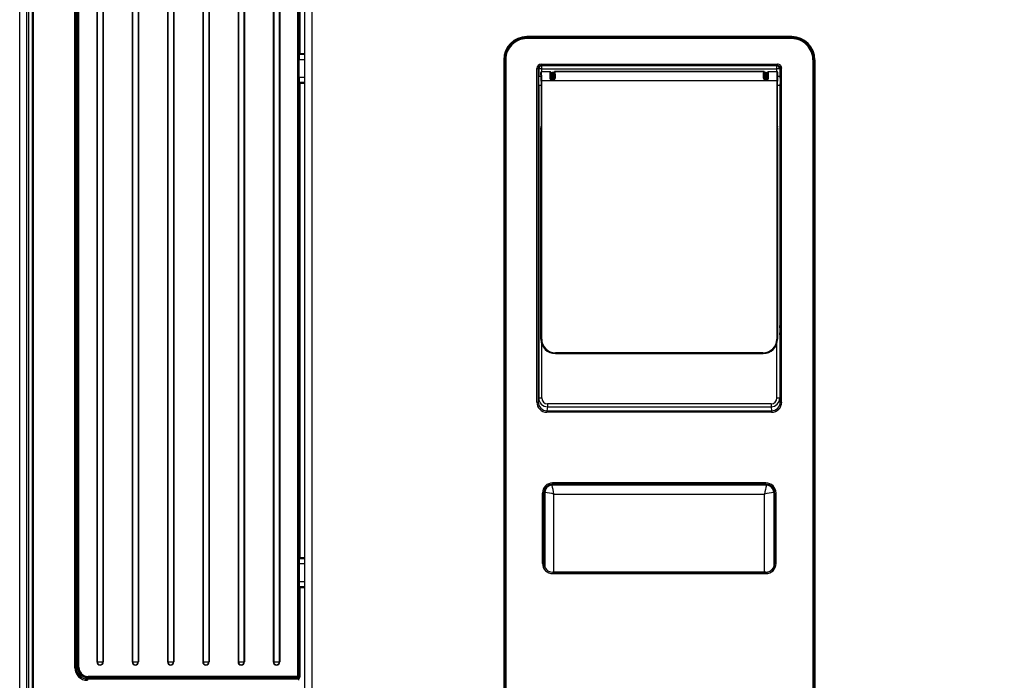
# Model space of a CAD drawing. Header units: millimetres. Extents: x 0 to 592, y 0 to 418.
# Tile 4 of 44: x 87 to 156, y 116 to 162. Entities that reach past the tile are written whole.
import ezdxf
from ezdxf.enums import TextEntityAlignment as Align

# ---------------------------------------------------------------- set-up
doc = ezdxf.new("R2010")
doc.units = ezdxf.units.MM
doc.layers.add('140.967_BW4NEO_C', color=7, linetype='Continuous')
doc.layers.add('Standard', color=7, linetype='Continuous')
doc.styles.add('SEACAD_Arial', font='arial.ttf')
doc.dimstyles.new('ISO', dxfattribs={"dimtxt": 3, "dimasz": 3, "dimexe": 1.5, "dimexo": 0, "dimgap": 0.75, "dimtad": 1, "dimdec": 0, "dimlfac": 5, "dimtxsty": 'SEACAD_Arial', "dimblk1": '_SE_FILLED', "dimblk2": '_SE_FILLED', "dimsah": 1, "dimcen": 1.5, "dimazin": 0, "dimtfac": 0.7, "dimtdec": 3, "dimtmove": 0, "dimatfit": 3, "dimfxl": 1, "dimarcsym": 0})

# ---------------------------------------------------------------- blocks, each defined once
blk = doc.blocks.new('SE2')
at = {"layer": '140.967_BW4NEO_C', "color": 7, "linetype": 'Continuous'}
for p, q in [((87.399, 108.762), (87.399, 201.762)), ((87.899, 108.747), (87.899, 201.747)), ((87.999, 201.763), (87.999, 108.842)), ((107.199, 108.762), (107.199, 202.062)), ((107.699, 108.747), (107.699, 202.047)), ((88.271, 201.49), (88.271, 109.114)), ((88.351, 109.116), (88.351, 201.493)), ((106.693, 199.055), (106.693, 116.423)), ((106.753, 116.425), (106.753, 199.056)), ((91.236, 117.016), (91.236, 198.461)), ((91.316, 117.018), (91.316, 198.463)), ((91.445, 198.417), (91.445, 117.064)), ((91.505, 117.062), (91.505, 198.416)), ((92.756, 198.128), (92.756, 117.427)), ((92.787, 198.127), (92.787, 117.427)), ((93.17, 198.127), (93.17, 117.427)), ((93.201, 198.128), (93.201, 117.427)), ((95.206, 198.128), (95.206, 117.427)), ((95.237, 198.127), (95.237, 117.427)), ((95.62, 198.127), (95.62, 117.427)), ((95.651, 198.128), (95.651, 117.427)), ((97.656, 198.128), (97.656, 117.427)), ((97.687, 198.127), (97.687, 117.427)), ((98.07, 198.127), (98.07, 117.427)), ((98.101, 198.128), (98.101, 117.427)), ((100.106, 198.128), (100.106, 117.427)), ((100.137, 198.127), (100.137, 117.427)), ((100.52, 198.127), (100.52, 117.427)), ((100.551, 198.128), (100.551, 117.427)), ((102.556, 198.128), (102.556, 117.427)), ((102.587, 198.127), (102.587, 117.427)), ((102.97, 198.127), (102.97, 117.427)), ((103.001, 198.128), (103.001, 117.427)), ((105.006, 198.128), (105.006, 117.427)), ((105.037, 198.127), (105.037, 117.427)), ((105.42, 198.127), (105.42, 117.427)), ((105.451, 198.128), (105.451, 117.427)), ((106.796, 192.596), (106.796, 159.645)), ((106.856, 192.576), (106.856, 159.669)), ((91.331, 158.042), (91.331, 175.783)), ((91.342, 175.745), (91.342, 158.079)), ((91.402, 175.752), (91.402, 158.072)), ((140.999, 160.83), (122.598, 160.83)), ((122.598, 160.83), (122.598, 160.791)), ((122.598, 160.791), (140.999, 160.791)), ((122.598, 160.791), (122.602, 160.788)), ((122.598, 160.731), (140.999, 160.731)), ((122.598, 160.731), (122.598, 160.69)), ((140.999, 160.69), (122.598, 160.69)), ((122.602, 160.788), (140.996, 160.788)), ((140.999, 160.791), (140.996, 160.788)), ((140.999, 160.83), (140.999, 160.791)), ((140.999, 160.731), (140.999, 160.69)), ((106.796, 159.645), (106.792, 159.601)), ((106.816, 159.628), (106.812, 159.584)), ((107.199, 159.584), (106.812, 159.584)), ((106.856, 159.651), (106.856, 159.669)), ((106.856, 159.669), (107.199, 159.669)), ((106.856, 159.651), (107.199, 159.651)), ((106.781, 157.993), (106.781, 159.231)), ((107.199, 159.231), (106.801, 159.231)), ((106.801, 157.993), (106.801, 159.231)), ((120.999, 159.23), (120.999, 108.647)), ((121.039, 159.231), (121.043, 159.228)), ((121.039, 108.648), (121.039, 159.231)), ((121.043, 159.228), (121.043, 109.05)), ((121.099, 108.648), (121.099, 159.231)), ((121.139, 159.23), (121.139, 108.647)), ((123.301, 135.468), (123.301, 158.627)), ((123.436, 158.596), (123.401, 158.63)), ((123.401, 158.63), (123.401, 135.471)), ((123.436, 158.596), (123.436, 158.061)), ((123.601, 158.927), (139.997, 158.927)), ((123.601, 158.83), (123.601, 158.927)), ((139.997, 158.83), (123.601, 158.83)), ((123.636, 158.795), (123.601, 158.83)), ((139.962, 158.795), (123.636, 158.795)), ((123.636, 158.602), (123.636, 158.795)), ((123.636, 158.602), (139.962, 158.602)), ((123.636, 158.4), (123.636, 158.602)), ((139.962, 158.795), (139.997, 158.83)), ((139.962, 158.602), (139.962, 158.795)), ((139.962, 158.4), (139.962, 158.602)), ((139.997, 158.83), (139.997, 158.927)), ((140.162, 158.596), (140.196, 158.63)), ((140.162, 158.596), (140.162, 158.061)), ((140.196, 158.63), (140.196, 135.471)), ((140.296, 135.468), (140.296, 158.627)), ((142.458, 159.23), (142.458, 108.647)), ((142.498, 108.648), (142.498, 159.231)), ((142.558, 159.231), (142.555, 159.228)), ((142.555, 159.228), (142.555, 109.05)), ((142.558, 108.648), (142.558, 159.231)), ((142.598, 159.23), (142.598, 108.647)), ((91.342, 158.079), (91.331, 158.079)), ((91.331, 158.042), (91.331, 155.883)), ((91.337, 158.012), (91.337, 158.079)), ((91.412, 158.047), (91.402, 158.072)), ((91.405, 157.962), (91.405, 158.063)), ((91.41, 157.962), (91.416, 157.962)), ((91.416, 155.955), (91.416, 157.965)), ((107.199, 157.993), (106.801, 157.993)), ((123.59, 158.061), (123.42, 158.061)), ((123.583, 158.36), (123.583, 158.333)), ((123.583, 158.36), (123.588, 158.351)), ((123.623, 158.4), (124.218, 158.401)), ((123.628, 158.391), (123.623, 158.4)), ((124.211, 158.391), (123.628, 158.391)), ((124.218, 158.401), (124.211, 158.391)), ((124.247, 157.964), (124.256, 157.974)), ((124.268, 158.351), (124.261, 158.341)), ((124.268, 158.323), (124.268, 158.351)), ((124.349, 158.191), (124.349, 158.177)), ((124.349, 158.191), (124.349, 158.191)), ((124.524, 158.061), (124.456, 158.061)), ((124.469, 158.171), (124.469, 158.191)), ((124.469, 158.191), (124.469, 158.191)), ((124.469, 158.086), (124.469, 158.171)), ((124.519, 158.402), (124.519, 158.401)), ((124.519, 158.402), (124.519, 158.402)), ((139.079, 158.402), (124.519, 158.402)), ((139.079, 158.402), (124.519, 158.402)), ((124.519, 158.401), (124.519, 158.166)), ((124.519, 158.056), (124.519, 158.166)), ((124.519, 157.929), (124.519, 157.934)), ((124.527, 157.978), (124.54, 157.964)), ((139.031, 158.391), (124.577, 158.391)), ((139.142, 158.061), (139.073, 158.061)), ((139.079, 158.402), (139.079, 158.402)), ((139.079, 158.401), (139.079, 158.402)), ((139.079, 158.166), (139.079, 158.401)), ((139.079, 158.166), (139.079, 158.057)), ((139.129, 158.191), (139.129, 158.171)), ((139.129, 158.191), (139.129, 158.191)), ((139.129, 158.171), (139.129, 158.085)), ((139.249, 158.176), (139.249, 158.191)), ((139.249, 158.191), (139.249, 158.191)), ((139.329, 158.361), (139.329, 158.323)), ((139.337, 158.351), (139.329, 158.361)), ((139.341, 157.974), (139.351, 157.964)), ((139.369, 158.401), (139.974, 158.4)), ((139.377, 158.391), (139.369, 158.401)), ((139.969, 158.391), (139.377, 158.391)), ((139.969, 158.391), (139.974, 158.4)), ((140.177, 158.061), (140.007, 158.061)), ((140.014, 158.36), (140.009, 158.351)), ((140.014, 158.333), (140.014, 158.36)), ((106.792, 157.636), (106.796, 157.596)), ((106.796, 157.596), (106.796, 124.645)), ((107.199, 157.653), (106.812, 157.653)), ((106.812, 157.653), (106.816, 157.614)), ((106.856, 157.576), (106.856, 157.593)), ((107.199, 157.593), (106.856, 157.593)), ((107.199, 157.576), (106.856, 157.576)), ((106.856, 157.576), (106.856, 124.669)), ((123.419, 157.461), (123.592, 157.461)), ((123.436, 157.461), (123.436, 135.742)), ((123.592, 157.745), (123.592, 154.61)), ((123.598, 157.774), (123.598, 139.841)), ((123.638, 139.84), (123.638, 157.773)), ((139.959, 157.773), (123.638, 157.773)), ((124.355, 157.873), (124.346, 157.864)), ((124.346, 157.864), (124.441, 157.864)), ((124.346, 157.816), (124.346, 157.864)), ((124.441, 157.816), (124.346, 157.816)), ((124.432, 157.873), (124.355, 157.873)), ((124.441, 157.864), (124.432, 157.873)), ((124.441, 157.816), (124.441, 157.864)), ((139.156, 157.863), (139.252, 157.863)), ((139.252, 157.826), (139.156, 157.826)), ((139.166, 157.873), (139.242, 157.873)), ((139.252, 157.863), (139.242, 157.873)), ((139.252, 157.863), (139.252, 157.826)), ((139.959, 157.773), (139.959, 139.84)), ((139.999, 139.841), (139.999, 157.774)), ((140.005, 154.61), (140.005, 157.745)), ((140.005, 157.461), (140.178, 157.461)), ((140.162, 157.461), (140.162, 135.742)), ((91.331, 138.142), (91.331, 155.883)), ((91.386, 155.848), (91.387, 155.959)), ((91.402, 155.852), (91.413, 155.878)), ((91.402, 155.852), (91.402, 138.172)), ((91.416, 155.962), (91.411, 155.962)), ((91.331, 155.845), (91.342, 155.845)), ((91.342, 155.845), (91.342, 138.179)), ((123.588, 139.832), (123.588, 154.501)), ((123.591, 154.562), (123.589, 154.559)), ((140.008, 154.559), (140.006, 154.562)), ((140.009, 154.501), (140.009, 139.832)), ((123.598, 139.841), (123.588, 139.832)), ((123.636, 135.748), (123.636, 139.528)), ((139.962, 135.748), (139.962, 139.528)), ((139.999, 139.841), (140.009, 139.832)), ((124.597, 138.842), (124.588, 138.832)), ((139.01, 138.832), (124.588, 138.832)), ((124.597, 138.842), (124.597, 138.88)), ((139, 138.88), (124.597, 138.88)), ((124.597, 138.842), (139, 138.842)), ((139, 138.842), (139, 138.88)), ((139, 138.842), (139.01, 138.832)), ((91.342, 138.179), (91.331, 138.179)), ((91.331, 138.142), (91.331, 135.983)), ((91.412, 138.147), (91.402, 138.172)), ((91.41, 138.062), (91.416, 138.062)), ((91.416, 136.055), (91.416, 138.065)), ((91.416, 136.062), (91.411, 136.062)), ((91.331, 118.242), (91.331, 135.983)), ((91.331, 135.945), (91.342, 135.945)), ((91.342, 135.945), (91.342, 118.279)), ((91.402, 135.952), (91.413, 135.978)), ((91.402, 135.952), (91.402, 118.272)), ((123.436, 135.742), (123.401, 135.471)), ((139.564, 135.344), (124.034, 135.344)), ((124.034, 135.344), (124.034, 135.142)), ((139.564, 135.344), (139.564, 135.142)), ((140.162, 135.742), (140.196, 135.471)), ((124.034, 135.142), (123.998, 134.861)), ((123.998, 134.861), (139.599, 134.861)), ((123.998, 134.861), (123.998, 134.76)), ((139.599, 134.76), (123.998, 134.76)), ((124.034, 135.142), (139.564, 135.142)), ((139.564, 135.142), (139.599, 134.861)), ((139.599, 134.861), (139.599, 134.76)), ((124.362, 129.749), (124.362, 129.751)), ((139.235, 129.699), (124.362, 129.699)), ((124.362, 129.699), (124.362, 129.699)), ((139.203, 129.854), (124.395, 129.854)), ((124.395, 129.758), (124.395, 129.854)), ((124.395, 129.758), (124.395, 129.756)), ((139.203, 129.758), (124.395, 129.758)), ((139.203, 129.756), (124.395, 129.756)), ((124.395, 129.756), (139.203, 129.756)), ((124.395, 129.756), (124.395, 129.756)), ((139.203, 129.758), (139.203, 129.854)), ((139.203, 129.758), (139.203, 129.756)), ((139.203, 129.756), (139.203, 129.756)), ((139.203, 129.756), (139.203, 129.756)), ((139.235, 129.749), (139.235, 129.751)), ((139.235, 129.699), (139.235, 129.699)), ((123.693, 124.26), (123.693, 129.153)), ((123.793, 129.156), (123.795, 129.156)), ((123.793, 124.263), (123.793, 129.156)), ((123.795, 124.262), (123.795, 129.156)), ((123.851, 129.189), (123.851, 129.188)), ((123.851, 129.188), (123.851, 124.013)), ((124.49, 129.08), (139.107, 129.08)), ((124.49, 123.662), (124.49, 129.08)), ((139.107, 123.662), (139.107, 129.08)), ((139.746, 129.189), (139.747, 129.188)), ((139.747, 129.188), (139.747, 124.013)), ((139.803, 129.156), (139.803, 124.262)), ((139.805, 129.156), (139.803, 129.156)), ((139.803, 124.262), (139.803, 129.156)), ((139.803, 129.156), (139.803, 129.156)), ((139.803, 129.156), (139.803, 129.156)), ((139.805, 124.263), (139.805, 129.156)), ((139.905, 124.26), (139.905, 129.153)), ((106.796, 124.645), (106.792, 124.601)), ((106.816, 124.628), (106.812, 124.584)), ((107.199, 124.584), (106.812, 124.584)), ((106.856, 124.669), (106.856, 124.651)), ((106.856, 124.669), (107.199, 124.669)), ((106.856, 124.651), (107.199, 124.651)), ((106.781, 124.231), (106.781, 122.993)), ((107.199, 124.231), (106.801, 124.231)), ((106.801, 124.231), (106.801, 122.993)), ((123.793, 124.263), (123.795, 124.263)), ((139.805, 124.263), (139.803, 124.263)), ((124.401, 123.661), (124.401, 123.662)), ((139.196, 123.662), (124.401, 123.662)), ((124.401, 123.661), (139.196, 123.661)), ((124.401, 123.661), (124.401, 123.558)), ((124.401, 123.558), (139.196, 123.558)), ((139.196, 123.661), (139.196, 123.662)), ((139.196, 123.661), (139.196, 123.558)), ((106.796, 122.596), (106.792, 122.636)), ((106.796, 122.596), (106.796, 116.382)), ((107.199, 122.993), (106.801, 122.993)), ((107.199, 122.653), (106.812, 122.653)), ((106.816, 122.614), (106.812, 122.653)), ((106.84, 122.577), (106.84, 122.595)), ((107.199, 122.593), (106.856, 122.593)), ((106.856, 122.576), (106.856, 122.593)), ((106.856, 122.576), (106.856, 116.384)), ((107.199, 122.576), (106.856, 122.576)), ((91.342, 118.279), (91.331, 118.279)), ((91.352, 118.188), (91.353, 118.279)), ((91.412, 118.247), (91.402, 118.272)), ((91.331, 118.242), (91.331, 117.018)), ((91.41, 118.162), (91.416, 118.162)), ((91.416, 117.036), (91.416, 118.165)), ((91.331, 117.018), (91.316, 117.018)), ((91.445, 117.064), (91.416, 117.036)), ((92.097, 116.251), (92.399, 116.251)), ((92.097, 116.237), (92.097, 116.251)), ((92.097, 116.237), (92.097, 116.154)), ((106.759, 116.237), (92.097, 116.237)), ((92.143, 116.365), (92.114, 116.337)), ((92.404, 116.337), (92.114, 116.337)), ((106.693, 116.423), (92.143, 116.423)), ((92.143, 116.365), (92.143, 116.423)), ((92.143, 116.365), (106.693, 116.365)), ((92.399, 116.337), (92.399, 116.251)), ((92.403, 116.25), (92.399, 116.251)), ((106.399, 116.25), (92.403, 116.25)), ((92.509, 116.322), (92.483, 116.333)), ((92.497, 116.269), (92.516, 116.269)), ((106.736, 116.322), (92.509, 116.322)), ((106.736, 116.264), (92.516, 116.264)), ((92.516, 116.25), (92.516, 116.264)), ((106.406, 116.257), (106.399, 116.25)), ((106.759, 116.257), (106.406, 116.257)), ((106.693, 116.423), (106.693, 116.365)), ((106.693, 116.365), (106.736, 116.322)), ((106.736, 116.322), (106.736, 116.264)), ((106.753, 116.425), (106.796, 116.382)), ((106.759, 116.237), (106.759, 116.257)), ((106.759, 116.237), (106.759, 116.154))]:
    blk.add_line(p, q, dxfattribs=at)
for centre, radius, start, end in [((122.598, 159.232), 1.559, 90.00523, 180.02789), ((122.599, 159.232), 1.499, 90.00883, 180.02099), ((122.599, 159.231), 1.459, 90.00589, 180.02561), ((140.999, 159.232), 1.559, 359.97211, 89.99477), ((140.999, 159.232), 1.499, 359.97622, 89.99397), ((140.999, 159.231), 1.459, 359.97525, 89.99325), ((111.411, 159.264), 4.611, 176.01888, 180.40311), ((123.601, 158.63), 0.2, 89.98498, 180.10952), ((139.997, 158.627), 0.3, 359.95849, 89.99426), ((139.997, 158.63), 0.2, 359.89814, 90.00735), ((110.912, 157.956), 4.111, 179.48437, 184.22607), ((114.591, 157.91), 9.008, 359.13367, 2.8072), ((112.774, 157.911), 10.865, 359.27421, 2.53729), ((128.292, 158.051), 4.096, 175.23634, 180.99493), ((124.354, 157.972), 0.157, 177.14392, 267.25748), ((124.211, 158.341), 0.05, 0.01415, 89.94735), ((124.346, 157.963), 0.099, 179.00592, 270.09793), ((124.355, 157.972), 0.0991, 178.97402, 269.99404), ((124.291, 158.17), 0.0616, 91.24394, 114.36885), ((124.409, 158.181), 0.171, 48.72106, 135.11135), ((124.409, 158.183), 0.111, 0, 160.4919), ((124.28, 158.161), 0.0728, 20.64307, 55.30529), ((124.409, 158.191), 0.06, 0, 180), ((124.406, 158.174), 0.0568, 171.53233, 183.14609), ((124.434, 157.972), 0.156, 272.52017, 3.02477), ((124.441, 157.963), 0.099, 269.82982, 1.01229), ((124.436, 157.963), 0.0892, 291.87153, 337.40221), ((124.409, 158.183), 0.111, 331.3961, 0), ((122.313, 157.98), 2.214, 359.95587, 4.82355), ((124.398, 157.978), 0.128, 339.8541, 359.94164), ((124.577, 158.341), 0.05, 90.05265, 179.98585), ((120.532, 158.053), 4.059, 358.97805, 4.79036), ((143.092, 158.049), 4.076, 175.17446, 181.01365), ((139.162, 157.97), 0.145, 177.58028, 267.71271), ((139.031, 158.351), 0.04, 0.01415, 89.94735), ((139.156, 157.963), 0.0991, 179.06975, 270.02486), ((141.285, 157.98), 2.214, 175.1765, 180.04397), ((139.189, 158.181), 0.171, 20.30275, 131.24642), ((139.189, 158.183), 0.111, 19.51069, 208.19285), ((139.161, 157.963), 0.0892, 202.58927, 248.13224), ((139.189, 158.191), 0.06, 0, 180), ((139.19, 158.175), 0.0585, 330.60325, 8.30737), ((139.205, 158.17), 0.0435, 327.07085, 0.88271), ((139.242, 157.972), 0.0991, 270.0058, 1.02614), ((141.593, 157.782), 2.375, 170.45444, 170.62727), ((139.304, 158.176), 0.053, 122.09084, 180.28047), ((139.246, 157.97), 0.144, 272.04251, 2.54391), ((139.252, 157.963), 0.0991, 269.91778, 0.9462), ((139.307, 158.182), 0.0494, 88.59478, 117.55916), ((139.377, 158.351), 0.04, 90.05265, 179.98585), ((135.36, 158.05), 4.032, 358.95461, 4.8576), ((150.855, 157.91), 10.897, 177.46753, 180.72097), ((149.006, 157.91), 9.008, 177.1928, 180.86633), ((124.432, 157.972), 0.0987, 269.951, 292.57862), ((139.166, 157.972), 0.0987, 247.42137, 270.04895), ((140.129, 157.838), 0.973, 178.52114, 180.74365), ((124.598, 139.841), 0.999, 179.98011, 269.99091), ((124.598, 139.84), 0.959, 179.97439, 269.99411), ((139, 139.841), 0.999, 270.00904, 0.01994), ((139, 139.84), 0.959, 270.00589, 0.02561), ((124.003, 135.463), 0.602, 179.30885, 269.53631), ((124.036, 135.742), 0.6, 179.99379, 269.83314), ((139.562, 135.742), 0.6, 270.16524, 0.00783), ((139.594, 135.463), 0.602, 270.4675, 0.68733), ((139.595, 135.462), 0.702, 270.36368, 0.46537), ((124.395, 129.153), 0.702, 89.98121, 179.97839), ((124.395, 129.156), 0.602, 89.9819, 179.97883), ((124.395, 129.156), 0.6, 89.97442, 179.97288), ((124.395, 129.156), 0.6, 89.97776, 179.97854), ((124.363, 129.187), 0.512, 90.10634, 179.80308), ((124.362, 129.187), 0.512, 90.00609, 157.86217), ((57.374, 115.545), 68.467, 11.40106, 11.9305), ((253.114, 105.864), 116.347, 168.17844, 168.49), ((139.203, 129.153), 0.702, 0.02161, 90.01879), ((139.203, 129.156), 0.602, 0.01735, 90.02192), ((139.203, 129.156), 0.6, 22.11381, 90.02138), ((139.203, 129.156), 0.6, 0.02235, 90.02036), ((139.234, 129.187), 0.512, 0.20992, 89.87356), ((139.235, 129.187), 0.512, 22.14746, 89.9759), ((123.275, 123.898), 5.323, 76.79758, 83.78016), ((140.286, 124.114), 5.104, 96.0711, 103.35267), ((111.411, 124.264), 4.611, 176.01888, 180.40311), ((124.397, 124.261), 0.704, 180.12293, 270.39369), ((124.397, 124.265), 0.604, 180.16867, 270.44112), ((124.398, 124.258), 0.604, 179.63112, 202.17849), ((124.396, 124.264), 0.602, 180.14183, 270.461), ((139.201, 124.264), 0.604, 269.54153, 359.84868), ((139.201, 124.264), 0.602, 269.53602, 359.86115), ((139.201, 124.261), 0.704, 269.60631, 359.87707), ((139.199, 124.258), 0.604, 344.60946, 0.36464), ((110.912, 122.956), 4.111, 179.48437, 184.22607), ((91.256, 117.697), 0.681, 268.38588, 275.11894), ((92.097, 117.014), 0.86, 179.92311, 270.00211), ((92.097, 117.017), 0.78, 179.91542, 270.00568), ((92.098, 117.018), 0.767, 179.99077, 269.92232), ((92.143, 117.063), 0.698, 179.93359, 269.98805), ((92.143, 117.061), 0.638, 179.89684, 270.00859), ((92.497, 116.209), 0.06, 90, 136.5168), ((106.734, 116.383), 0.0614, 271.56309, 358.72061)]:
    blk.add_arc(centre, radius, start, end, dxfattribs=at)
for centre, major_axis, ratio, start_param, end_param in [((122.6, 159.229), (0.767, -1.406), 0.998985, 2.642551, 4.212493), ((122.603, 159.227), (0.748, -1.371), 0.998985, 2.642551, 4.212493), ((140.994, 159.227), (-0.748, -1.371), 0.998985, 2.070692, 3.640634), ((140.998, 159.229), (-0.767, -1.406), 0.998985, 2.070692, 3.640634), ((106.803, 159.244), (0.001, 0.42), 0.052408, 0.555168, 1.602366), ((106.812, 159.601), (-0.0199, 0.0017), 0.848983, 0.099205, 1.643817), ((106.816, 159.645), (-0.0199, 0.0017), 0.848983, 0.099205, 1.643817), ((106.801, 159.231), (-0.02, 0), 0.031478, 4.712389, 6.230799), ((120.999, 159.231), (0.04, 0), 0.031478, 4.712389, 6.265723), ((121.139, 159.231), (0.04, 0), 0.031478, 3.124131, 4.712389), ((123.601, 158.626), (0.153, -0.258), 0.998282, 2.60698, 4.176267), ((123.301, 158.63), (0.1, 0), 0.031478, 4.712389, 6.256992), ((123.636, 158.595), (-0.141, -0.141), 0.999316, 3.927745, 5.497032), ((123.636, 158.595), (-0.2, 0), 0.031478, 4.712389, 6.256992), ((139.962, 158.595), (0.141, -0.141), 0.999316, 0.786153, 2.35544), ((139.962, 158.595), (0.2, 0), 0.031478, 0.026193, 1.570796), ((140.296, 158.63), (-0.1, 0), 0.031478, 0.026193, 1.570796), ((142.458, 159.231), (-0.04, 0), 0.031478, 1.570796, 3.159055), ((142.598, 159.231), (0.04, 0), 0.031478, 3.159055, 4.712389), ((91.412, 158.043), (0.0515, 0.0632), 0.98112, 2.263383, 3.815517), ((91.342, 158.072), (0.06, 0), 0.122372, 0.052386, 1.570796), ((91.412, 157.968), (0.0001, -0.08), 0.052408, 1.539227, 3.019333), ((106.801, 157.992), (-0.02, 0), 0.031478, 4.712389, 6.230799), ((106.803, 158.006), (-0.001, -0.42), 0.052408, 4.743959, 5.791156), ((123.623, 158.36), (-0.035, -0.0194), 0.999352, 4.206356, 5.777152), ((123.584, 158.331), (0, 0.0499), 0.01745, 1.539818, 2.996617), ((123.583, 157.761), (0, -0.526), 0.017455, 1.539304, 2.994487), ((123.628, 158.352), (-0.035, -0.0194), 0.999352, 4.206146, 5.776942), ((124.218, 158.351), (-0.049, -0.01), 0.998593, 2.941142, 4.511938), ((124.261, 157.791), (0, 0.55), 0.026177, 0.031507, 1.251027), ((124.268, 157.761), (0, 0.514), 0.026186, 0.127561, 1.144845), ((124.267, 158.321), (0, -0.0499), 0.0262, 0.127552, 1.603099), ((124.409, 158.191), (0.06, 0), 0.999682, 0, 3.141593), ((124.409, 158.171), (0.06, 0), 0.999682, 1.570796, 3.141593), ((124.409, 158.171), (0.06, 0), 0.999682, 0, 1.570796), ((124.527, 157.791), (0, 0.55), 0.026177, 5.03206, 6.251692), ((124.59, 157.964), (0.05, 0.0005), 0.313946, 1.567819, 3.114018), ((139.017, 157.964), (0.04, -0.0004), 0.307842, 0.027516, 1.573658), ((139.071, 157.791), (0, 0.56), 0.026177, 0.031505, 1.257537), ((139.189, 158.191), (-0.06, 0), 0.999682, 3.141593, 6.283185), ((139.189, 158.171), (-0.06, 0), 0.999682, 4.712389, 6.283185), ((139.189, 158.171), (-0.06, 0), 0.999682, 3.141593, 4.712389), ((139.369, 158.361), (0.0392, -0.008), 0.998593, 1.771247, 3.342043), ((139.331, 158.321), (0, 0.05), 0.0262, 1.540144, 3.01489), ((139.329, 157.761), (0, 0.514), 0.026186, -1.144845, -0.12756), ((139.337, 157.791), (0, 0.56), 0.026177, 5.025726, 6.251686), ((139.969, 158.352), (0.035, -0.0194), 0.999352, 0.506243, 2.07704), ((139.974, 158.36), (-0.035, 0.0194), 0.999352, 3.647626, 5.218422), ((140.015, 157.761), (0, 0.526), 0.017455, 0.147106, 1.602289), ((140.013, 158.331), (0, -0.05), 0.01745, 0.146691, 1.602582), ((106.812, 157.636), (-0.0199, -0.0019), 0.880428, 4.627976, 6.172589), ((106.816, 157.596), (-0.0199, -0.0019), 0.880428, 4.627976, 6.172589), ((123.638, 157.774), (-0.04, 0), 0.031478, 0.017462, 1.570796), ((139.959, 157.774), (0.04, 0), 0.031478, 4.712389, 6.265723), ((91.412, 155.882), (0.066, -0.0468), 0.988368, 2.193309, 3.753063), ((91.342, 155.853), (0.06, 0), 0.123322, 4.712389, 6.230799), ((91.412, 155.958), (0.0001, -0.08), 0.052408, 0.122086, 1.539227), ((123.589, 154.499), (0, 0.06), 0.017453, 0.017748, 1.539613), ((123.591, 154.612), (0, -0.05), 0.01745, 0.017745, 1.539313), ((140.006, 154.612), (0, -0.05), 0.01745, 4.743872, 6.26544), ((140.008, 154.499), (0, 0.06), 0.017453, 4.743572, 6.265437), ((124.588, 139.833), (0.479, 0.879), 0.998985, 2.070692, 3.640634), ((123.638, 139.841), (-0.04, 0), 0.031478, 0.017462, 1.570796), ((139.009, 139.833), (-0.479, 0.879), 0.998985, 2.642551, 4.212493), ((139.959, 139.841), (0.04, 0), 0.031478, 4.712389, 6.265723), ((91.412, 138.143), (0.0515, 0.0632), 0.98112, 2.263383, 3.815517), ((91.342, 138.172), (0.06, 0), 0.122372, 0.052386, 1.570796), ((91.412, 138.068), (0.0001, -0.08), 0.052408, 1.539227, 3.019333), ((91.412, 135.982), (0.066, -0.0468), 0.988368, 2.193309, 3.753063), ((91.412, 136.058), (0.0001, -0.08), 0.052408, 0.122086, 1.539227), ((91.342, 135.953), (0.06, 0), 0.123322, 4.712389, 6.230799), ((123.301, 135.471), (0.1, 0), 0.031478, 4.712389, 6.256992), ((124.002, 135.471), (0.108, 0.702), 0.984946, 1.72534, 3.291588), ((123.636, 135.742), (-0.2, 0), 0.031478, 4.712389, 6.256992), ((124.036, 135.75), (0.062, 0.401), 0.984946, 1.72534, 3.291588), ((139.562, 135.75), (-0.062, 0.401), 0.984946, 2.991597, 4.557845), ((139.962, 135.742), (0.2, 0), 0.031478, 0.026193, 1.570796), ((140.296, 135.471), (-0.1, 0), 0.031478, 0.026193, 1.570796), ((123.693, 129.156), (0.1, 0), 0.031478, 4.712389, 6.256992), ((139.905, 129.156), (-0.1, 0), 0.031478, 0.026193, 1.570796), ((106.803, 124.244), (0.001, 0.42), 0.052408, 0.555168, 1.602366), ((106.812, 124.601), (-0.0199, 0.0017), 0.848983, 0.099205, 1.643817), ((106.816, 124.645), (-0.0199, 0.0017), 0.848983, 0.099205, 1.643817), ((106.801, 124.231), (-0.02, 0), 0.031478, 4.712389, 6.230799), ((123.693, 124.263), (0.1, 0), 0.031478, 4.712389, 6.256992), ((139.905, 124.263), (-0.1, 0), 0.031478, 0.026193, 1.570796), ((106.801, 122.992), (-0.02, 0), 0.031478, 4.712389, 6.230799), ((106.803, 123.006), (-0.001, -0.42), 0.052408, 4.743959, 5.791156), ((106.812, 122.636), (-0.0199, -0.0019), 0.880428, 4.627976, 6.172589), ((106.816, 122.596), (-0.0199, -0.0019), 0.880428, 4.627976, 6.172589), ((91.342, 118.272), (0.06, 0), 0.122372, 0.052386, 1.570796), ((91.412, 118.243), (0.0515, 0.0632), 0.98112, 2.263383, 3.815517), ((91.412, 118.168), (0.0001, -0.08), 0.052408, 1.539227, 3.019333), ((92.117, 117.039), (0.4, 0.578), 0.995326, 2.178393, 3.744804), ((91.505, 117.064), (-0.06, 0), 0.031478, 0.052386, 1.570796), ((92.756, 117.425), (0.06, 0), 0.031478, 1.034331, 1.570796), ((92.979, 117.427), (0.222, 0), 0.999504, 3.141593, 6.283185), ((92.979, 117.437), (0.375, 0), 0.031478, 4.175923, 5.248855), ((92.979, 117.427), (0.192, 0), 0.999504, 3.141593, 6.283185), ((93.201, 117.425), (0.06, 0), 0.031478, 1.570796, 2.107262), ((95.206, 117.425), (0.06, 0), 0.031478, 1.034331, 1.570796), ((95.429, 117.427), (0.222, 0), 0.999504, 3.141593, 6.283185), ((95.429, 117.437), (0.375, 0), 0.031478, 4.175923, 5.248855), ((95.429, 117.427), (0.192, 0), 0.999504, 3.141593, 6.283185), ((95.651, 117.425), (-0.06, 0), 0.031478, 4.712389, 5.248855), ((97.656, 117.425), (0.06, 0), 0.031478, 1.034331, 1.570796), ((97.879, 117.427), (0.222, 0), 0.999504, 3.141593, 6.283185), ((97.879, 117.437), (0.375, 0), 0.031478, 4.175923, 5.248855), ((97.879, 117.427), (0.192, 0), 0.999504, 3.141593, 6.283185), ((98.101, 117.425), (-0.06, 0), 0.031478, 4.712389, 5.248855), ((100.106, 117.425), (0.06, 0), 0.031478, 1.034331, 1.570796), ((100.329, 117.427), (0.222, 0), 0.999504, 3.141593, 6.283185), ((100.329, 117.437), (0.375, 0), 0.031478, 4.175923, 5.248855), ((100.329, 117.427), (0.192, 0), 0.999504, 3.141593, 6.283185), ((100.551, 117.425), (-0.06, 0), 0.031478, 4.712389, 5.248855), ((102.556, 117.425), (0.06, 0), 0.031478, 1.034331, 1.570796), ((102.779, 117.427), (0.222, 0), 0.999504, 3.141593, 6.283185), ((102.779, 117.437), (0.375, 0), 0.031478, 4.175923, 5.248855), ((102.779, 117.427), (0.192, 0), 0.999504, 3.141593, 6.283185), ((103.001, 117.425), (-0.06, 0), 0.031478, 4.712389, 5.248855), ((105.006, 117.425), (0.06, 0), 0.031478, 1.034331, 1.570796), ((105.229, 117.427), (0.222, 0), 0.999504, 3.141593, 6.283185), ((105.229, 117.437), (0.375, 0), 0.031478, 4.175923, 5.248855), ((105.229, 117.427), (0.192, 0), 0.999504, 3.141593, 6.283185), ((105.451, 117.425), (-0.06, 0), 0.031478, 4.712389, 5.248855), ((92.404, 116.332), (0.08, 0), 0.05252, 0.122234, 1.570796), ((92.508, 116.262), (0.0002, 0.06), 0.122784, 4.744354, 6.231307), ((106.693, 116.425), (-0.0425, -0.0424), 0.997269, 0.787591, 2.354002), ((106.693, 116.425), (0.06, 0), 0.031478, 4.712389, 6.230799), ((106.736, 116.384), (-0.0686, 0.0991), 0.995326, 2.538381, 4.104793), ((106.856, 116.382), (0.06, 0), 0.031478, 1.570796, 3.089207)]:
    blk.add_ellipse(centre, major_axis=major_axis, ratio=ratio, start_param=start_param, end_param=end_param, dxfattribs=at)
for points, degree, knots in [([(106.796, 159.645), (106.796, 159.646), (106.797, 159.649), (106.801, 159.653), (106.805, 159.657), (106.812, 159.66), (106.818, 159.663), (106.826, 159.665), (106.833, 159.667), (106.841, 159.668), (106.848, 159.668), (106.853, 159.669), (106.856, 159.669)], 3, [0, 0, 0, 0, 0.126429, 0.246746, 0.361013, 0.469307, 0.571717, 0.668347, 0.759323, 0.844796, 0.924948, 1, 1, 1, 1]), ([(106.856, 159.651), (106.848, 159.651), (106.841, 159.649), (106.834, 159.648), (106.828, 159.644), (106.823, 159.641), (106.819, 159.637), (106.816, 159.633), (106.816, 159.628)], 2, [0, 0, 0, 0.25, 0.25, 0.5, 0.5, 0.75, 0.75, 1, 1, 1]), ([(123.423, 158.081), (123.423, 158.081), (123.422, 158.081), (123.421, 158.08), (123.42, 158.07), (123.418, 158.036), (123.417, 158.011), (123.416, 157.95), (123.415, 157.914), (123.414, 157.835), (123.414, 157.793), (123.414, 157.709), (123.414, 157.668), (123.415, 157.591), (123.416, 157.557), (123.417, 157.499), (123.418, 157.477), (123.42, 157.448), (123.421, 157.441), (123.422, 157.441)], 3, [0.2453546, 0.2453546, 0.2453546, 0.2453546, 0.25, 0.25, 0.3125, 0.3125, 0.375, 0.375, 0.4375, 0.4375, 0.5, 0.5, 0.5625, 0.5625, 0.625, 0.625, 0.6875, 0.6875, 0.7449275, 0.7449275, 0.7449275, 0.7449275]), ([(124.197, 157.98), (124.209, 157.98), (124.222, 157.979), (124.242, 157.972), (124.247, 157.968), (124.247, 157.964)], 3, [0, 0, 0, 0, 0.5, 0.5, 1, 1, 1, 1]), ([(124.322, 158.221), (124.321, 158.222), (124.318, 158.225), (124.306, 158.23), (124.295, 158.231), (124.289, 158.231)], 3, [0, 0, 0, 0, 0.140097, 0.582653, 1, 1, 1, 1]), ([(139.351, 157.964), (139.351, 157.967), (139.355, 157.97), (139.371, 157.975), (139.382, 157.976), (139.391, 157.977)], 3, [0, 0, 0, 0, 0.5, 0.5, 1, 1, 1, 1]), ([(140.175, 158.081), (140.175, 158.081), (140.176, 158.081), (140.178, 158.06), (140.181, 157.986), (140.183, 157.877), (140.184, 157.751), (140.183, 157.627), (140.181, 157.522), (140.179, 157.457), (140.176, 157.441), (140.175, 157.441)], 3, [0.245348, 0.245348, 0.245348, 0.245348, 0.2499162, 0.3124163, 0.3749297, 0.4374509, 0.4999568, 0.5624046, 0.6248493, 0.6873392, 0.7449163, 0.7449163, 0.7449163, 0.7449163]), ([(106.856, 157.576), (106.852, 157.576), (106.845, 157.576), (106.834, 157.578), (106.823, 157.58), (106.813, 157.583), (106.804, 157.586), (106.798, 157.591), (106.796, 157.594), (106.796, 157.596)], 3, [0, 0, 0, 0, 0.108795, 0.228191, 0.358754, 0.500919, 0.655018, 0.82131, 1, 1, 1, 1]), ([(106.816, 157.614), (106.816, 157.61), (106.819, 157.606), (106.823, 157.602), (106.828, 157.599), (106.834, 157.596), (106.841, 157.595), (106.848, 157.593), (106.856, 157.593)], 2, [0, 0, 0, 0.25, 0.25, 0.5, 0.5, 0.75, 0.75, 1, 1, 1]), ([(123.432, 140.469), (123.432, 140.511), (123.432, 140.552), (123.431, 140.629), (123.43, 140.663), (123.429, 140.721), (123.428, 140.743), (123.426, 140.773), (123.424, 140.78), (123.422, 140.777), (123.421, 140.768), (123.419, 140.733), (123.418, 140.708), (123.417, 140.647), (123.416, 140.611), (123.415, 140.533), (123.415, 140.49), (123.415, 140.407), (123.415, 140.365), (123.416, 140.289), (123.417, 140.254), (123.418, 140.197), (123.419, 140.174), (123.421, 140.145), (123.422, 140.138), (123.424, 140.14), (123.426, 140.15), (123.428, 140.184), (123.429, 140.209), (123.43, 140.27), (123.431, 140.306), (123.432, 140.385), (123.432, 140.427), (123.432, 140.469)], 3, [0, 0, 0, 0, 0.0625, 0.0625, 0.125, 0.125, 0.1875, 0.1875, 0.25, 0.25, 0.3125, 0.3125, 0.375, 0.375, 0.4375, 0.4375, 0.5, 0.5, 0.5625, 0.5625, 0.625, 0.625, 0.6875, 0.6875, 0.75, 0.75, 0.8125, 0.8125, 0.875, 0.875, 0.9375, 0.9375, 1, 1, 1, 1]), ([(140.166, 140.469), (140.166, 140.511), (140.166, 140.594), (140.168, 140.698), (140.171, 140.765), (140.174, 140.787), (140.177, 140.757), (140.18, 140.684), (140.182, 140.575), (140.183, 140.448), (140.182, 140.324), (140.18, 140.219), (140.177, 140.152), (140.174, 140.13), (140.171, 140.16), (140.168, 140.234), (140.166, 140.343), (140.166, 140.427), (140.166, 140.469)], 3, [0, 0, 0, 0, 0.062523, 0.125023, 0.187468, 0.249916, 0.312416, 0.37493, 0.437451, 0.499957, 0.562405, 0.624849, 0.687339, 0.74985, 0.812366, 0.874896, 0.937452, 1, 1, 1, 1]), ([(106.796, 124.645), (106.796, 124.646), (106.797, 124.649), (106.801, 124.653), (106.805, 124.657), (106.812, 124.66), (106.818, 124.663), (106.826, 124.665), (106.833, 124.667), (106.841, 124.668), (106.848, 124.668), (106.853, 124.669), (106.856, 124.669)], 3, [0, 0, 0, 0, 0.126429, 0.246746, 0.361013, 0.469307, 0.571717, 0.668347, 0.759323, 0.844796, 0.924948, 1, 1, 1, 1]), ([(106.856, 124.651), (106.848, 124.651), (106.841, 124.649), (106.834, 124.648), (106.828, 124.644), (106.823, 124.641), (106.819, 124.637), (106.816, 124.633), (106.816, 124.628)], 2, [0, 0, 0, 0.25, 0.25, 0.5, 0.5, 0.75, 0.75, 1, 1, 1]), ([(106.856, 122.576), (106.852, 122.576), (106.845, 122.576), (106.834, 122.578), (106.823, 122.58), (106.813, 122.583), (106.804, 122.586), (106.798, 122.591), (106.796, 122.594), (106.796, 122.596)], 3, [0, 0, 0, 0, 0.108795, 0.228191, 0.358754, 0.500919, 0.655018, 0.82131, 1, 1, 1, 1]), ([(106.816, 122.614), (106.816, 122.61), (106.819, 122.606), (106.823, 122.602), (106.828, 122.599), (106.834, 122.596), (106.841, 122.595), (106.848, 122.593), (106.856, 122.593)], 2, [0, 0, 0, 0.25, 0.25, 0.5, 0.5, 0.75, 0.75, 1, 1, 1])]:
    blk.add_open_spline(points, degree=degree, knots=knots, dxfattribs=at)
for points, weights, knots in [([(124.289, 158.231), (124.289, 158.231), (124.289, 158.231), (124.279, 158.224), (124.269, 157.986), (124.269, 157.979), (124.268, 157.972)], [0.991773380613, 0.995751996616, 1, 0.866025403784, 1, 0.995632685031, 0.991550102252], [0.29113623, 0.29113623, 0.29113623, 0.29268293, 0.29268293, 0.34146342, 0.34146342, 0.34305357, 0.34305357, 0.34305357]), ([(124.349, 158.171), (124.339, 158.165), (124.329, 157.957), (124.327, 157.929), (124.326, 157.898)], [1, 0.866025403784, 1, 0.979326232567, 0.965032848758], [0, 0, 0, 0.06896552, 0.06896552, 0.07960767, 0.07960767, 0.07960767]), ([(124.336, 158.078), (124.332, 158.027), (124.329, 157.957), (124.327, 157.929), (124.326, 157.898)], [0.937658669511, 0.950654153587, 1, 0.979326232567, 0.965032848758], [0.04356397, 0.04356397, 0.04356397, 0.06896552, 0.06896552, 0.07960767, 0.07960767, 0.07960767]), ([(124.409, 158.231), (124.399, 158.224), (124.389, 157.986), (124.387, 157.945), (124.385, 157.9)], [1, 0.866025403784, 1, 0.973946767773, 0.958026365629], [0, 0, 0, 0.04878049, 0.04878049, 0.05826654, 0.05826654, 0.05826654]), ([(124.45, 157.991), (124.45, 157.974), (124.449, 157.957), (124.447, 157.922), (124.445, 157.884)], [0.977215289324, 0.987427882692, 1, 0.974598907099, 0.958829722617], [0.16062823, 0.16062823, 0.16062823, 0.17726246, 0.17726246, 0.21087077, 0.21087077, 0.21087077]), ([(139.147, 157.983), (139.148, 157.97), (139.149, 157.957), (139.15, 157.928), (139.152, 157.896)], [0.981983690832, 0.990287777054, 1, 0.978364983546, 0.96371746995], [0.16441217, 0.16441217, 0.16441217, 0.17726246, 0.17726246, 0.20588786, 0.20588786, 0.20588786]), ([(139.189, 158.231), (139.199, 158.224), (139.209, 157.986), (139.211, 157.941), (139.213, 157.892)], [1, 0.866025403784, 1, 0.971784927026, 0.955454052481], [0, 0, 0, 0.04878049, 0.04878049, 0.05905367, 0.05905367, 0.05905367]), ([(139.249, 158.171), (139.259, 158.165), (139.269, 157.957), (139.27, 157.924), (139.272, 157.887)], [1, 0.866025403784, 1, 0.975602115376, 0.96009034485], [0, 0, 0, 0.06896552, 0.06896552, 0.08152472, 0.08152472, 0.08152472]), ([(139.253, 158.158), (139.261, 158.114), (139.269, 157.957), (139.27, 157.924), (139.272, 157.887)], [0.9539912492, 0.895525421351, 1, 0.975602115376, 0.96009034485], [0.0151856, 0.0151856, 0.0151856, 0.06896552, 0.06896552, 0.08152472, 0.08152472, 0.08152472]), ([(139.308, 158.231), (139.309, 158.231), (139.309, 158.231), (139.319, 158.224), (139.329, 157.986), (139.329, 157.98), (139.329, 157.975)], [0.991773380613, 0.995751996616, 1, 0.866025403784, 1, 0.996430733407, 0.993051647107], [0.29113623, 0.29113623, 0.29113623, 0.29268294, 0.29268294, 0.34146343, 0.34146343, 0.34276301, 0.34276301, 0.34276301])]:
    blk.add_rational_spline(points, weights, degree=2, knots=knots, dxfattribs=at)
for points, weights in [([(124.469, 158.171), (124.46, 158.166), (124.45, 157.991)], [1, 0.878597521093, 0.977215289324]), ([(139.129, 158.171), (139.138, 158.166), (139.147, 157.983)], [1, 0.875737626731, 0.981983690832])]:
    blk.add_rational_spline(points, weights, degree=2, dxfattribs=at)
for points in [[(124.577, 158.391), (124.574, 158.395), (124.546, 158.398), (124.519, 158.401)], [(124.527, 158.341), (124.524, 158.345), (124.521, 158.373), (124.519, 158.401)], [(139.079, 158.401), (139.056, 158.398), (139.034, 158.395), (139.031, 158.391)], [(139.079, 158.401), (139.076, 158.378), (139.074, 158.355), (139.071, 158.351)]]:
    blk.add_open_spline(points, degree=3, dxfattribs=at)
blk = doc.blocks.new('DMBLK19')
at = {"layer": 'Standard', "linetype": 'Continuous'}
for points in [[(215.042, 200.962), (214.542, 203.962), (214.042, 200.962)], [(215.042, 90.198), (214.042, 90.198), (214.542, 87.198)]]:
    blk.add_hatch(color=7, dxfattribs=at).paths.add_polyline_path(points)
at = {"layer": 'Standard', "color": 7, "linetype": 'Continuous'}
for p, q in [((110.168, 203.962), (216.042, 203.962)), ((214.542, 203.962), (214.542, 87.198)), ((149.383, 87.198), (216.042, 87.198))]:
    blk.add_line(p, q, dxfattribs=at)
at = {"layer": 'Standard', "color": 7, "linetype": 'Continuous', "style": 'SEACAD_Arial'}
blk.add_text('584', height=3, rotation=90, dxfattribs=at).set_placement((210.792, 142.058), align=Align.TOP_LEFT)
blk = doc.blocks.new('_SE_FILLED')
at = {"color": 0}
blk.add_line((0, 0), (-1, 0), dxfattribs=at)
blk.add_solid([(0, 0), (-1, -0.1665), (-1, 0.1665), (0, 0)], dxfattribs=at)

msp = doc.modelspace()

# ---------------------------------------------------------------- block references
at = {"layer": 'Standard'}
msp.add_blockref('SE2', (0, 0), dxfattribs=at)

# ---------------------------------------------------------------- dimensions: what is measured, and where the dimension line sits
at = {"layer": 'Standard', "color": 7, "linetype": 'Continuous'}
dim = msp.add_linear_dim(base=(214.5422, 87.1983), p1=(109.7251, 203.962), p2=(149.3825, 87.1983), angle=90, text='\\A1;<>', dimstyle='ISO', dxfattribs=at)
dim.commit()
dim.dimension.update_dxf_attribs({"geometry": 'DMBLK19', "text_midpoint": (214.5422, 145.5801), "dimtype": 160})

doc.saveas('drawing.dxf')
